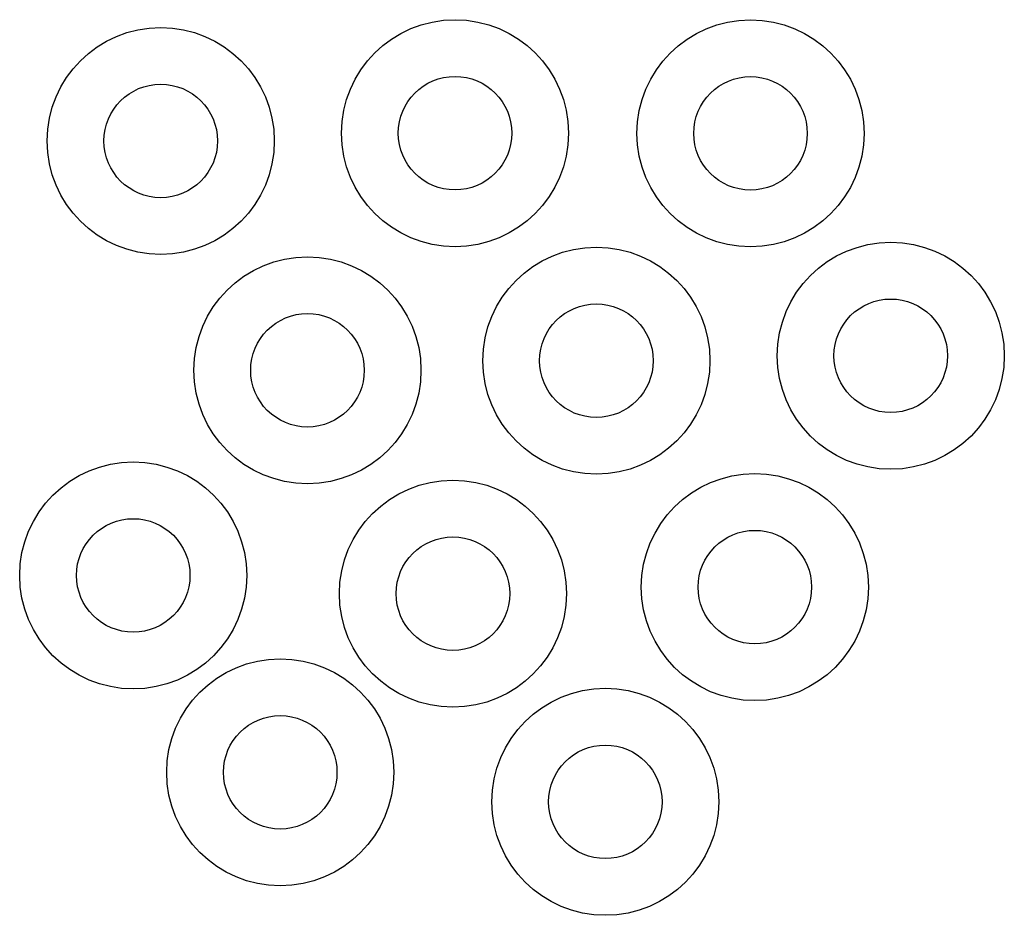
# Model space of a CAD drawing. Header units: millimetres. Extents: x 0 to 380, y 0 to 220.
import ezdxf

# ---------------------------------------------------------------- set-up
doc = ezdxf.new("R2010")
doc.units = ezdxf.units.MM

msp = doc.modelspace()

# ---------------------------------------------------------------- linework, layer by layer
at = {"color": 7, "linetype": 'Continuous', "lineweight": 25}
for centre, radius in [((350.604, 214.209), 6), ((366.22, 214.199), 6), ((335.052, 213.8), 6), ((350.604, 214.209), 3), ((366.22, 214.199), 3), ((335.052, 213.8), 3), ((358.075, 202.182), 6), ((373.632, 202.443), 6), ((342.805, 201.677), 6), ((358.075, 202.182), 3), ((373.632, 202.443), 3), ((342.805, 201.677), 3), ((333.597, 190.831), 6), ((366.449, 190.214), 6), ((350.492, 189.868), 6), ((333.597, 190.831), 3), ((366.449, 190.214), 3), ((350.492, 189.868), 3), ((341.366, 180.424), 6), ((358.548, 178.864), 6), ((341.366, 180.424), 3), ((358.548, 178.864), 3)]:
    msp.add_circle(centre, radius, dxfattribs=at)

doc.saveas('drawing.dxf')
